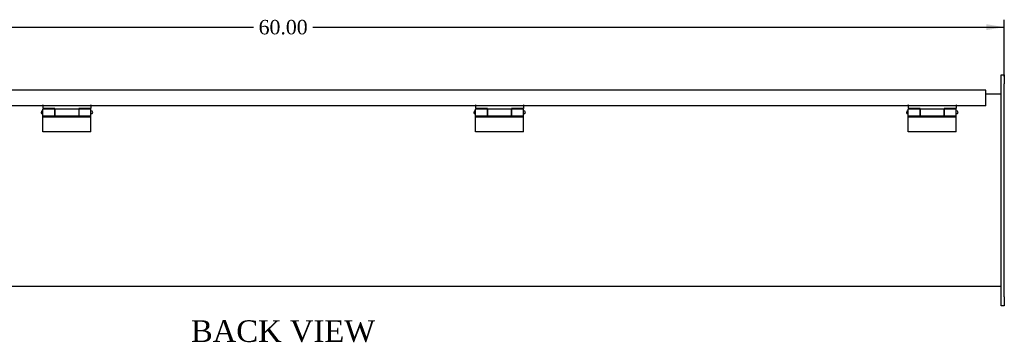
# Model space of a CAD drawing. Header units: inches. Extents: x 1 to 150, y -1 to 99.
# Tile 4 of 9: x 44 to 85, y 51 to 65. Entities that reach past the tile are written whole.
import ezdxf
from ezdxf.enums import TextEntityAlignment as Align

# ---------------------------------------------------------------- set-up
doc = ezdxf.new("R2010")
doc.units = ezdxf.units.IN
doc.header["$MEASUREMENT"] = 0
for name, color, linetype in [('COM70666-3', 7, 'Continuous'), ('COM70693-17', 7, 'Continuous'), ('COM70694-17', 7, 'Continuous'), ('Default', 7, 'Continuous'), ('HNG86641-1', 7, 'Continuous'), ('HNG86641-2', 7, 'Continuous'), ('HNG86641-3', 7, 'Continuous')]:
    doc.layers.add(name, color=color, linetype=linetype)
doc.styles.add('SEACAD_Times_New_Roman', font='times.ttf')
doc.dimstyles.new('HAMMOND_(STH_-_120x80)', dxfattribs={"dimtxt": 0.6, "dimasz": 0.75, "dimexe": 0.3, "dimexo": 0.3, "dimgap": 0.15, "dimtad": 0, "dimtih": 1, "dimtoh": 1, "dimzin": 0, "dimdsep": 46, "dimtxsty": 'SEACAD_Times_New_Roman', "dimblk1": '_SE_FILLED', "dimblk2": '_SE_FILLED', "dimsah": 1, "dimcen": 0.3, "dimadec": 0, "dimazin": 0, "dimtfac": 0.8, "dimtofl": 0, "dimtmove": 0, "dimatfit": 3, "dimfxl": 1, "dimtolj": 1, "dimtzin": 0, "dimarcsym": 0})

# ---------------------------------------------------------------- blocks, each defined once
blk = doc.blocks.new('SE7')
at = {"layer": 'COM70666-3', "color": 7, "linetype": 'Continuous'}
for p, q in [((84.977, 62.228), (85.102, 62.228)), ((84.977, 61.853), (84.977, 62.228)), ((85.102, 62.228), (85.102, 61.853)), ((84.977, 52.978), (84.977, 61.853)), ((85.102, 52.978), (85.102, 61.853)), ((84.977, 52.603), (84.977, 52.978)), ((85.102, 52.978), (85.102, 52.603)), ((85.102, 52.603), (84.977, 52.603))]:
    blk.add_line(p, q, dxfattribs=at)
at = {"layer": 'COM70693-17', "color": 7, "linetype": 'Continuous'}
for p, q in [((84.977, 61.415), (84.336, 61.415)), ((84.977, 53.415), (25.227, 53.415))]:
    blk.add_line(p, q, dxfattribs=at)
at = {"layer": 'COM70694-17', "color": 7, "linetype": 'Continuous'}
for p, q in [((84.336, 61.587), (25.868, 61.587)), ((84.336, 61.479), (84.336, 61.587)), ((84.336, 60.931), (84.336, 61.479)), ((45.072, 60.931), (29.132, 60.931)), ((47.072, 60.931), (45.132, 60.931)), ((63.072, 60.931), (47.132, 60.931)), ((65.072, 60.931), (63.132, 60.931)), ((81.072, 60.931), (65.132, 60.931)), ((83.072, 60.931), (81.132, 60.931)), ((84.336, 60.931), (83.132, 60.931))]:
    blk.add_line(p, q, dxfattribs=at)
for centre in [(45.102, 60.931), (47.102, 60.931), (63.102, 60.931), (65.102, 60.931), (81.102, 60.931), (83.102, 60.931)]:
    blk.add_arc(centre, 0.03, 0, 180, dxfattribs=at)
at = {"layer": 'HNG86641-1', "color": 7, "linetype": 'Continuous'}
for p, q in [((45.102, 60.961), (45.102, 60.821)), ((45.606, 60.821), (45.102, 60.821)), ((45.606, 60.798), (45.606, 60.821)), ((45.606, 60.523), (45.606, 60.798)), ((46.598, 60.798), (45.606, 60.798)), ((47.102, 60.821), (46.598, 60.821)), ((46.598, 60.821), (46.598, 60.798)), ((46.598, 60.798), (46.598, 60.523)), ((47.102, 60.961), (47.102, 60.821)), ((63.102, 60.961), (63.102, 60.821)), ((63.606, 60.821), (63.102, 60.821)), ((63.606, 60.798), (63.606, 60.821)), ((63.606, 60.523), (63.606, 60.798)), ((64.598, 60.798), (63.606, 60.798)), ((65.102, 60.821), (64.598, 60.821)), ((64.598, 60.821), (64.598, 60.798)), ((64.598, 60.798), (64.598, 60.523)), ((65.102, 60.961), (65.102, 60.821)), ((81.102, 60.961), (81.102, 60.821)), ((81.606, 60.821), (81.102, 60.821)), ((81.606, 60.798), (81.606, 60.821)), ((81.606, 60.523), (81.606, 60.798)), ((82.598, 60.798), (81.606, 60.798)), ((83.102, 60.821), (82.598, 60.821)), ((82.598, 60.821), (82.598, 60.798)), ((82.598, 60.798), (82.598, 60.523)), ((83.102, 60.961), (83.102, 60.821)), ((45.606, 60.523), (46.598, 60.523)), ((63.606, 60.523), (64.598, 60.523)), ((81.606, 60.523), (82.598, 60.523))]:
    blk.add_line(p, q, dxfattribs=at)
at = {"layer": 'HNG86641-2', "color": 7, "linetype": 'Continuous'}
for p, q in [((45.102, 60.523), (45.102, 60.798)), ((45.598, 60.798), (45.102, 60.798)), ((45.598, 60.798), (45.598, 60.523)), ((46.606, 60.523), (46.606, 60.798)), ((47.102, 60.798), (46.606, 60.798)), ((47.102, 60.523), (47.102, 60.798)), ((63.102, 60.523), (63.102, 60.798)), ((63.598, 60.798), (63.102, 60.798)), ((63.598, 60.798), (63.598, 60.523)), ((64.606, 60.523), (64.606, 60.798)), ((65.102, 60.798), (64.606, 60.798)), ((65.102, 60.523), (65.102, 60.798)), ((81.102, 60.523), (81.102, 60.798)), ((81.598, 60.798), (81.102, 60.798)), ((81.598, 60.798), (81.598, 60.523)), ((82.606, 60.523), (82.606, 60.798)), ((83.102, 60.798), (82.606, 60.798)), ((83.102, 60.523), (83.102, 60.798)), ((45.102, 60.455), (45.102, 60.523)), ((45.102, 60.523), (45.598, 60.523)), ((45.102, 59.848), (45.102, 60.455)), ((47.102, 60.455), (45.102, 60.455)), ((45.598, 60.523), (45.598, 60.501)), ((45.598, 60.501), (46.606, 60.501)), ((46.606, 60.501), (46.606, 60.523)), ((46.606, 60.523), (47.102, 60.523)), ((47.102, 60.455), (47.102, 60.523)), ((47.102, 59.848), (47.102, 60.455)), ((63.102, 60.455), (63.102, 60.523)), ((63.102, 60.523), (63.598, 60.523)), ((63.102, 59.848), (63.102, 60.455)), ((65.102, 60.455), (63.102, 60.455)), ((63.598, 60.523), (63.598, 60.501)), ((63.598, 60.501), (64.606, 60.501)), ((64.606, 60.501), (64.606, 60.523)), ((64.606, 60.523), (65.102, 60.523)), ((65.102, 60.455), (65.102, 60.523)), ((65.102, 59.848), (65.102, 60.455)), ((81.102, 60.455), (81.102, 60.523)), ((81.102, 60.523), (81.598, 60.523)), ((81.102, 59.848), (81.102, 60.455)), ((83.102, 60.455), (81.102, 60.455)), ((81.598, 60.523), (81.598, 60.501)), ((81.598, 60.501), (82.606, 60.501)), ((82.606, 60.501), (82.606, 60.523)), ((82.606, 60.523), (83.102, 60.523)), ((83.102, 60.455), (83.102, 60.523)), ((83.102, 59.848), (83.102, 60.455)), ((47.102, 59.848), (45.102, 59.848)), ((65.102, 59.848), (63.102, 59.848)), ((83.102, 59.848), (81.102, 59.848))]:
    blk.add_line(p, q, dxfattribs=at)
at = {"layer": 'HNG86641-3', "color": 7, "linetype": 'Continuous'}
for p, q in [((45.102, 60.723), (45.09, 60.723)), ((45.606, 60.723), (45.598, 60.723)), ((46.606, 60.723), (46.598, 60.723)), ((47.115, 60.723), (47.102, 60.723)), ((63.102, 60.723), (63.09, 60.723)), ((63.606, 60.723), (63.598, 60.723)), ((64.606, 60.723), (64.598, 60.723)), ((65.115, 60.723), (65.102, 60.723)), ((81.102, 60.723), (81.09, 60.723)), ((81.606, 60.723), (81.598, 60.723)), ((82.606, 60.723), (82.598, 60.723)), ((83.115, 60.723), (83.102, 60.723)), ((45.09, 60.598), (45.102, 60.598)), ((45.598, 60.598), (45.606, 60.598)), ((46.598, 60.598), (46.606, 60.598)), ((47.102, 60.598), (47.115, 60.598)), ((63.09, 60.598), (63.102, 60.598)), ((63.598, 60.598), (63.606, 60.598)), ((64.598, 60.598), (64.606, 60.598)), ((65.102, 60.598), (65.115, 60.598)), ((81.09, 60.598), (81.102, 60.598)), ((81.598, 60.598), (81.606, 60.598)), ((82.598, 60.598), (82.606, 60.598)), ((83.102, 60.598), (83.115, 60.598))]:
    blk.add_line(p, q, dxfattribs=at)
for centre, start, end in [((45.09, 60.661), 90, 270), ((47.115, 60.661), 270, 90), ((63.09, 60.661), 90, 270), ((65.115, 60.661), 270, 90), ((81.09, 60.661), 90, 270), ((83.115, 60.661), 270, 90)]:
    blk.add_arc(centre, 0.0625, start, end, dxfattribs=at)
blk = doc.blocks.new('DMBLK322')
at = {"layer": 'Default', "linetype": 'Continuous', "transparency": 16777216}
for points in [[(25.852, 64.335), (25.102, 64.21), (25.852, 64.085)], [(84.352, 64.335), (84.352, 64.085), (85.102, 64.21)]]:
    blk.add_hatch(color=7, dxfattribs=at).paths.add_polyline_path(points)
at = {"layer": 'Default', "color": 7, "linetype": 'Continuous', "transparency": 16777216}
for p, q in [((25.102, 62.528), (25.102, 64.51)), ((85.102, 62.153), (85.102, 64.51)), ((25.102, 64.21), (53.869, 64.21)), ((56.336, 64.21), (85.102, 64.21))]:
    blk.add_line(p, q, dxfattribs=at)
at = {"layer": 'Default', "color": 7, "linetype": 'Continuous', "transparency": 16777216, "style": 'SEACAD_Times_New_Roman'}
blk.add_text('60.00', height=0.6, dxfattribs=at).set_placement((54.079, 64.51), align=Align.TOP_LEFT)
blk = doc.blocks.new('_SE_FILLED')
at = {"color": 0}
blk.add_line((0, 0), (-1, 0), dxfattribs=at)
blk.add_solid([(0, 0), (-1, -0.1665), (-1, 0.1665), (0, 0)], dxfattribs=at)

msp = doc.modelspace()

# ---------------------------------------------------------------- block references
at = {"layer": 'Default'}
msp.add_blockref('SE7', (0, 0), dxfattribs=at)

# ---------------------------------------------------------------- texts
at = {"layer": 'Default', "color": 7, "linetype": 'Continuous', "style": 'SEACAD_Times_New_Roman'}
msp.add_text('BACK VIEW', height=0.9, dxfattribs=at).set_placement((51.261, 52.003), align=Align.TOP_LEFT)

# ---------------------------------------------------------------- dimensions: what is measured, and where the dimension line sits
at = {"layer": 'Default', "color": 7, "linetype": 'Continuous'}
dim = msp.add_linear_dim(base=(25.102, 64.21), p1=(25.102, 61.853), p2=(85.102, 61.853), angle=0, text='\\A1;<>', dimstyle='HAMMOND_(STH_-_120x80)', dxfattribs=at)
dim.commit()
dim.dimension.update_dxf_attribs({"geometry": 'DMBLK322', "text_midpoint": (55.102, 64.21), "dimtype": 161})

doc.saveas('drawing.dxf')
